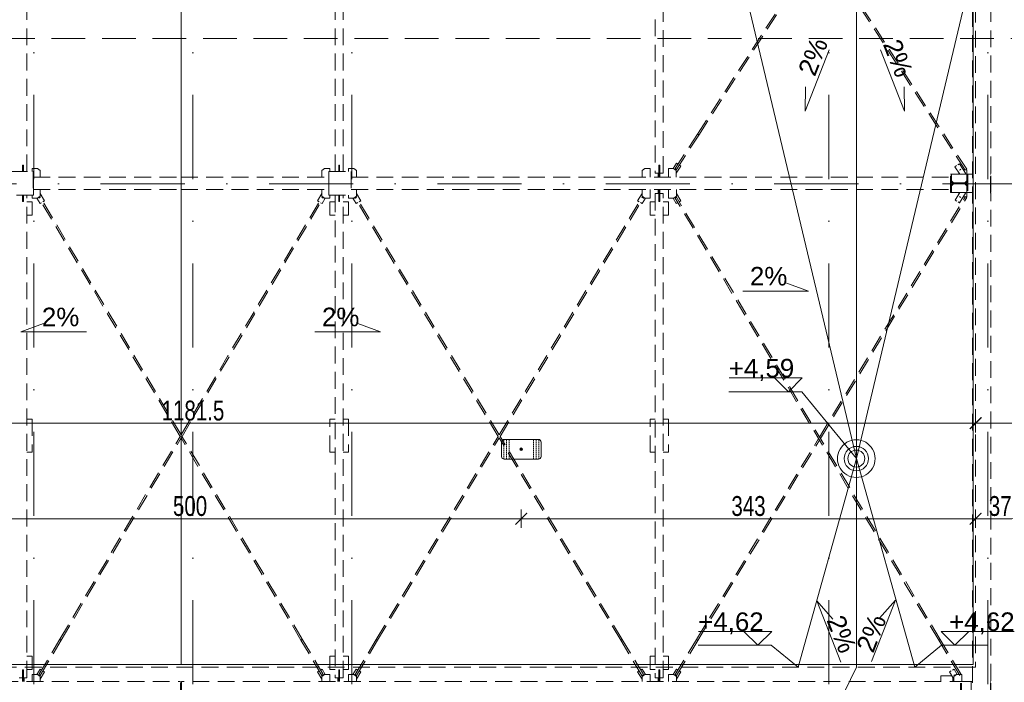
# Model space of a CAD drawing. Header units: millimetres. Extents: x -13532 to 2392, y -5241 to 5322.
# Tile 6 of 256: x -11055 to -10312, y -1671 to -1171. Entities that reach past the tile are written whole.
import ezdxf

# ---------------------------------------------------------------- set-up
doc = ezdxf.new("R2010")
doc.units = ezdxf.units.MM
for name, pattern in [('DASH', [0.75, 0.5, -0.25]), ('DASHED', [19.05, 12.7, -6.35]), ('KRESKAKROPKA2', [12.7, 6.35, -3.175, 0, -3.175])]:
    doc.linetypes.add(name, pattern=pattern)
doc.layers.get('Defpoints').update_dxf_attribs({"true_color": 0xdae6d4})
for name, color, linetype, lineweight in [('- AGP-1_OPISY', 7, 'Continuous', 9), ('- AGP-1_WYMIARY', 8, 'Continuous', 9), ('cz-sr', 150, 'Continuous', 15), ('dach', 151, 'Continuous', 9), ('dach yo', 220, 'Continuous', 13), ('Wymiarowanie - Poziomy - AGP1', 172, 'Continuous', 5)]:
    doc.layers.add(name, color=color, linetype=linetype, lineweight=lineweight)
for name, color, linetype, lineweight, true_color in [('a___wymiary', 7, 'Continuous', 5, 0x666666), ('KONSTRUKCJA - CIE - AGP1', 7, 'Continuous', 5, 0xbfbfbf), ('OPIS - AGP1', 7, 'Continuous', 0, 0x7f7f7f), ('OSI', 7, 'KRESKAKROPKA2', 5, 0x7f7f7f), ('wymiary', 7, 'Continuous', 5, 0x7f7f7f), ('WYMIARY - AGP1', 7, 'Continuous', 5, 0x716d5a)]:
    doc.layers.add(name, color=color, linetype=linetype, lineweight=lineweight, true_color=true_color)
doc.styles.add('ARIAL NARROW', font='ARIALN.TTF', dxfattribs={"width": 0.9})
doc.styles.add('GENERATED_STYLE_2', font='ARIAL.TTF', dxfattribs={"width": 0.999153})
doc.dimstyles.new('wymiary agp1', dxfattribs={"dimtxt": 15, "dimasz": 5, "dimexe": 5, "dimexo": 5, "dimgap": 1.8, "dimtad": 1, "dimdec": 3, "dimrnd": 0.5, "dimdsep": 46, "dimtxsty": 'ARIAL NARROW', "dimblk": 'znacznik', "dimcen": 1.5, "dimse1": 1, "dimse2": 1, "dimclrd": 256, "dimclre": 256, "dimazin": 0, "dimtfac": 1, "dimtdec": 3, "dimtmove": 1, "dimatfit": 3, "dimldrblk": 'znacznik', "dimfxl": 1000, "dimfxlon": 1, "dimlwd": -1, "dimarcsym": 0})

# ---------------------------------------------------------------- blocks, each defined once
blk = doc.blocks.new('osi')
at = {"layer": 'OSI', "ltscale": 10}
for p, q in [((-11044.44, 845.85), (-11044.44, 3158.85)), ((-10924.41, 845.85), (-10924.41, 3158.85)), ((-10804.44, 845.85), (-10804.44, 3158.85)), ((-10444.41, 845.85), (-10444.41, 3158.85)), ((-10324.44, 845.85), (-10324.44, 3158.85)), ((-11756.72, 1477.85), (-9340.14, 1477.85))]:
    blk.add_line(p, q, dxfattribs=at)
blk = doc.blocks.new('zabezp')
at = {"layer": '- AGP-1_WYMIARY'}
h = blk.add_hatch(color=7, dxfattribs=at)
h.dxf.hatch_style = 1
h.paths.add_polyline_path([(-16112.59, 5302.07, 1), (-16114.59, 5302.07, 1)])
at = {"layer": '- AGP-1_WYMIARY', "color": 7}
blk.add_lwpolyline([(-16128.51, 5307.51), (-16128.51, 5296.63, 0.414214), (-16126.51, 5294.63), (-16100.67, 5294.63, 0.414214), (-16098.67, 5296.63), (-16098.67, 5307.51, 0.414214), (-16100.67, 5309.51), (-16126.51, 5309.51, 0.414214)], format="xyb", close=True, dxfattribs=at)
at = {"layer": '- AGP-1_WYMIARY', "color": 7, "linetype": 'DASH', "ltscale": 2}
for points in [[(-16126.73, 5309.51), (-16126.73, 5294.63)], [(-16124.73, 5309.51), (-16124.73, 5294.63)], [(-16122.73, 5309.51), (-16122.73, 5294.63)], [(-16104.44, 5309.51), (-16104.44, 5294.63)], [(-16102.44, 5309.51), (-16102.44, 5294.63)], [(-16100.44, 5309.51), (-16100.44, 5294.63)]]:
    blk.add_lwpolyline(points, dxfattribs=at)
at = {"layer": '- AGP-1_WYMIARY', "color": 7}
blk.add_circle((-16113.59, 5302.07), 1, dxfattribs=at)
blk = doc.blocks.new('znacznik')
at = {"layer": 'a___wymiary'}
for p, q in [((1.39, 0), (-1.39, 0)), ((0, 1.39), (0, -1.39))]:
    blk.add_line(p, q, dxfattribs=at)
at = {"layer": 'a___wymiary', "const_width": 0.2}
blk.add_lwpolyline([(0.88, 0.88), (-0.88, -0.88)], dxfattribs=at)
blk = doc.blocks.new('*D668')
at = {"layer": 'Defpoints', "color": 0}
for p in [(-11176.61, -1502.8), (-10676.61, -1502.8), (-10676.61, -1547.72)]:
    blk.add_point(p, dxfattribs=at)
at = {"layer": 'WYMIARY - AGP1'}
blk.add_line((-11171.61, -1547.72), (-10681.61, -1547.72), dxfattribs=at)
at = {"layer": 'WYMIARY - AGP1', "xscale": 5, "yscale": 5, "zscale": 5, "rotation": 180}
blk.add_blockref('znacznik', (-11176.61, -1547.72), dxfattribs=at)
at = {"layer": 'WYMIARY - AGP1', "xscale": 5, "yscale": 5, "zscale": 5}
blk.add_blockref('znacznik', (-10676.61, -1547.72), dxfattribs=at)
at = {"layer": 'WYMIARY - AGP1', "color": 18, "true_color": 0x000000, "insert": (-10926.61, -1538.26), "char_height": 15, "attachment_point": 5, "style": 'ARIAL NARROW'}
blk.add_mtext('500', dxfattribs=at)
blk = doc.blocks.new('*D669')
at = {"layer": 'Defpoints', "color": 0}
for p in [(-10676.61, -1502.8), (-10333.71, -1502.8), (-10333.71, -1547.72)]:
    blk.add_point(p, dxfattribs=at)
at = {"layer": 'WYMIARY - AGP1'}
blk.add_line((-10671.61, -1547.72), (-10338.71, -1547.72), dxfattribs=at)
at = {"layer": 'WYMIARY - AGP1', "xscale": 5, "yscale": 5, "zscale": 5, "rotation": 180}
blk.add_blockref('znacznik', (-10676.61, -1547.72), dxfattribs=at)
at = {"layer": 'WYMIARY - AGP1', "xscale": 5, "yscale": 5, "zscale": 5}
blk.add_blockref('znacznik', (-10333.71, -1547.72), dxfattribs=at)
at = {"layer": 'WYMIARY - AGP1', "color": 18, "true_color": 0x000000, "insert": (-10505.16, -1538.26), "char_height": 15, "attachment_point": 5, "style": 'ARIAL NARROW'}
blk.add_mtext('343', dxfattribs=at)
blk = doc.blocks.new('*D670')
at = {"layer": 'Defpoints', "color": 0}
for p in [(-10333.71, -1182.31), (-10296.71, -1467.51), (-10296.71, -1547.72)]:
    blk.add_point(p, dxfattribs=at)
at = {"layer": 'WYMIARY - AGP1'}
blk.add_line((-10328.71, -1547.72), (-10301.71, -1547.72), dxfattribs=at)
at = {"layer": 'WYMIARY - AGP1', "xscale": 5, "yscale": 5, "zscale": 5, "rotation": 180}
blk.add_blockref('znacznik', (-10333.71, -1547.72), dxfattribs=at)
at = {"layer": 'WYMIARY - AGP1', "xscale": 5, "yscale": 5, "zscale": 5}
blk.add_blockref('znacznik', (-10296.71, -1547.72), dxfattribs=at)
at = {"layer": 'WYMIARY - AGP1', "color": 18, "true_color": 0x000000, "insert": (-10315.21, -1538.26), "char_height": 15, "attachment_point": 5, "style": 'ARIAL NARROW'}
blk.add_mtext('37', dxfattribs=at)
blk = doc.blocks.new('DFGSGSGS')
at = {"layer": '- AGP-1_OPISY', "linetype": 'DASHED', "lineweight": 0, "ltscale": 2}
blk.add_lwpolyline([(-11678.83, 1587.38), (-9434.86, 1587.38)], dxfattribs=at)
blk = doc.blocks.new('*D1017')
at = {"layer": 'Defpoints', "color": 0}
for p in [(-10284.44, -1628.85), (-10324.44, -1785.46), (-10284.44, -1854.31)]:
    blk.add_point(p, dxfattribs=at)
at = {"layer": 'WYMIARY - AGP1'}
blk.add_line((-10319.44, -1854.31), (-10289.44, -1854.31), dxfattribs=at)
at = {"layer": 'WYMIARY - AGP1', "xscale": 5, "yscale": 5, "zscale": 5, "rotation": 180}
blk.add_blockref('znacznik', (-10324.44, -1854.31), dxfattribs=at)
at = {"layer": 'WYMIARY - AGP1', "xscale": 5, "yscale": 5, "zscale": 5}
blk.add_blockref('znacznik', (-10284.44, -1854.31), dxfattribs=at)
at = {"layer": 'WYMIARY - AGP1', "color": 18, "true_color": 0x000000, "insert": (-10304.44, -1844.86), "char_height": 15, "attachment_point": 5, "style": 'ARIAL NARROW'}
blk.add_mtext('40', dxfattribs=at)
blk = doc.blocks.new('*D1182')
at = {"layer": 'Defpoints', "color": 0}
for p in [(-11034.1, -1659.88), (-11093.94, -1696.88), (-11034.1, -1696.88)]:
    blk.add_point(p, dxfattribs=at)
at = {"layer": 'WYMIARY - AGP1'}
blk.add_line((-11093.94, -1664.88), (-11093.94, -1691.88), dxfattribs=at)
at = {"layer": 'WYMIARY - AGP1', "xscale": 5, "yscale": 5, "zscale": 5}
for p, rotation in [((-11093.94, -1659.88), 90), ((-11093.94, -1696.88), 270)]:
    blk.add_blockref('znacznik', p, dxfattribs=dict(at, rotation=rotation))
at = {"layer": 'WYMIARY - AGP1', "color": 18, "true_color": 0x000000, "insert": (-11103.4, -1678.38), "char_height": 15, "attachment_point": 5, "rotation": 90, "style": 'ARIAL NARROW'}
blk.add_mtext('37', dxfattribs=at)
blk = doc.blocks.new('*D1187')
at = {"layer": 'Defpoints', "color": 0}
for p in [(-10333.71, -1475.67), (-10333.71, -1489.78), (-11515.11, -1525.04)]:
    blk.add_point(p, dxfattribs=at)
at = {"layer": 'WYMIARY - AGP1'}
blk.add_line((-11510.11, -1475.67), (-10338.71, -1475.67), dxfattribs=at)
at = {"layer": 'WYMIARY - AGP1', "xscale": 5, "yscale": 5, "zscale": 5, "rotation": 180}
blk.add_blockref('znacznik', (-11515.11, -1475.67), dxfattribs=at)
at = {"layer": 'WYMIARY - AGP1', "xscale": 5, "yscale": 5, "zscale": 5}
blk.add_blockref('znacznik', (-10333.71, -1475.67), dxfattribs=at)
at = {"layer": 'WYMIARY - AGP1', "color": 18, "true_color": 0x000000, "insert": (-10924.41, -1466.21), "char_height": 15, "attachment_point": 5, "style": 'ARIAL NARROW'}
blk.add_mtext('1181.5', dxfattribs=at)
blk = doc.blocks.new('*D1188')
at = {"layer": 'Defpoints', "color": 0}
for p in [(-9573.64, -1475.67), (-10333.71, -1489.78), (-9573.64, -1500.69)]:
    blk.add_point(p, dxfattribs=at)
at = {"layer": 'WYMIARY - AGP1'}
blk.add_line((-10328.71, -1475.67), (-9578.64, -1475.67), dxfattribs=at)
at = {"layer": 'WYMIARY - AGP1', "xscale": 5, "yscale": 5, "zscale": 5, "rotation": 180}
blk.add_blockref('znacznik', (-10333.71, -1475.67), dxfattribs=at)
at = {"layer": 'WYMIARY - AGP1', "xscale": 5, "yscale": 5, "zscale": 5}
blk.add_blockref('znacznik', (-9573.64, -1475.67), dxfattribs=at)
at = {"layer": 'WYMIARY - AGP1', "color": 18, "true_color": 0x000000, "insert": (-9953.67, -1466.21), "char_height": 15, "attachment_point": 5, "style": 'ARIAL NARROW'}
blk.add_mtext('760', dxfattribs=at)
blk = doc.blocks.new('dffdh')
at = {"layer": 'KONSTRUKCJA - CIE - AGP1', "linetype": 'DASHED'}
for p, q in [((-31572.1, 6723.88), (-31572.1, 5974.88)), ((-32285.57, 6373.38), (-32285.57, 6715.38)), ((-32052.97, 6373.38), (-32052.97, 6715.38)), ((-32046.97, 6373.38), (-32046.97, 6715.38)), ((-31811.37, 6716.67), (-31811.37, 6372.11)), ((-31805.37, 6372.11), (-31805.37, 6716.67)), ((-31558.1, 6371.88), (-31558.1, 6716.88)), ((-31779.56, 6401.51), (-31687.25, 6544.38)), ((-31778.56, 6400.86), (-31686.53, 6543.28)), ((-31577.39, 6374.34), (-31686.54, 6543.27)), ((-31576.38, 6375), (-31685.82, 6544.38)), ((-31796.38, 6375.48), (-31779.56, 6401.51)), ((-31795.38, 6374.83), (-31778.56, 6400.86)), ((-31779.56, 6401.51), (-31779.41, 6401.42)), ((-31779.41, 6401.42), (-31779.56, 6401.51)), ((-31779.41, 6401.42), (-31779.04, 6401.19)), ((-31779.04, 6401.19), (-31779.41, 6401.42)), ((-31779.04, 6401.19), (-31778.69, 6400.96)), ((-31778.69, 6400.96), (-31779.04, 6401.19)), ((-31778.69, 6400.96), (-31778.56, 6400.86)), ((-31778.56, 6400.86), (-31778.69, 6400.96)), ((-32288.87, 6373.38), (-32288.87, 6378.11)), ((-32288.87, 6378.11), (-32288.27, 6378.11)), ((-32288.27, 6378.11), (-32288.27, 6373.38)), ((-32050.27, 6373.38), (-32050.27, 6378.11)), ((-32050.27, 6378.11), (-32049.67, 6378.11)), ((-32049.67, 6378.11), (-32049.67, 6373.38)), ((-31808.67, 6371.58), (-31808.67, 6378.08)), ((-31808.67, 6378.08), (-31808.07, 6378.08)), ((-31808.07, 6378.08), (-31808.07, 6368.93)), ((-31797.97, 6375.64), (-31795.42, 6379.59)), ((-31795.41, 6379.59), (-31797.96, 6375.64)), ((-31792.05, 6377.42), (-31795.51, 6372.07)), ((-31795.42, 6379.59), (-31795.41, 6379.59)), ((-31795.41, 6379.59), (-31794.22, 6378.83)), ((-31793.21, 6378.18), (-31792.05, 6377.42)), ((-31585.27, 6376.96), (-31584.07, 6377.73)), ((-31585.25, 6376.95), (-31585.27, 6376.96)), ((-31581.66, 6371.38), (-31585.27, 6376.96)), ((-31585.25, 6376.95), (-31584.06, 6377.72)), ((-31581.64, 6371.38), (-31585.25, 6376.95)), ((-31583.06, 6378.38), (-31581.91, 6379.13)), ((-31583.06, 6378.37), (-31581.89, 6379.12)), ((-31581.91, 6379.13), (-31581.89, 6379.12)), ((-31577.28, 6371.99), (-31581.89, 6379.12)), ((-32297.78, 6373.38), (-32280.78, 6373.38)), ((-32277.59, 6375.64), (-32281.59, 6375.64)), ((-32281.59, 6373.38), (-32281.59, 6375.64)), ((-32280.76, 6373.38), (-32280.78, 6373.38)), ((-32280.78, 6373.38), (-32280.78, 6355.38)), ((-32280.76, 6355.38), (-32280.76, 6373.38)), ((-32280.76, 6368.93), (-32169.3, 6368.93)), ((-32277.57, 6375.64), (-32277.59, 6375.64)), ((-32275.59, 6374.14), (-32277.59, 6375.64)), ((-32277.57, 6375.64), (-32275.57, 6374.14)), ((-32275.57, 6374.14), (-32275.59, 6374.14)), ((-32275.59, 6368.93), (-32275.59, 6374.14)), ((-32275.57, 6374.14), (-32275.57, 6368.93)), ((-32169.3, 6359.83), (-32169.3, 6368.93)), ((-32169.3, 6359.83), (-32169.3, 6368.93)), ((-32169.3, 6368.93), (-32057.84, 6368.93)), ((-32062.97, 6374.14), (-32060.97, 6375.64)), ((-32062.96, 6374.14), (-32062.97, 6374.14)), ((-32062.97, 6368.93), (-32062.97, 6374.14)), ((-32060.96, 6375.64), (-32062.96, 6374.14)), ((-32062.96, 6374.14), (-32062.96, 6368.93)), ((-32056.96, 6375.64), (-32060.97, 6375.64)), ((-32057.82, 6373.38), (-32057.84, 6373.38)), ((-32057.84, 6373.38), (-32057.84, 6355.38)), ((-32057.82, 6355.38), (-32057.82, 6373.38)), ((-32057.82, 6373.38), (-32040.83, 6373.38)), ((-32056.96, 6373.38), (-32056.96, 6375.64)), ((-32042.99, 6373.38), (-32042.99, 6375.64)), ((-32042.99, 6375.64), (-32042.97, 6375.64)), ((-32042.97, 6375.64), (-32038.98, 6375.64)), ((-32042.97, 6373.38), (-32042.97, 6375.64)), ((-32040.83, 6373.38), (-32040.83, 6355.38)), ((-32040.83, 6368.93), (-31584.2, 6368.93)), ((-32038.98, 6375.64), (-32036.98, 6374.14)), ((-32036.98, 6374.14), (-32036.97, 6368.93)), ((-31821.37, 6374.14), (-31819.37, 6375.64)), ((-31821.36, 6374.14), (-31821.37, 6374.14)), ((-31821.37, 6368.93), (-31821.37, 6374.14)), ((-31819.36, 6375.64), (-31821.36, 6374.14)), ((-31821.36, 6374.14), (-31821.36, 6368.93)), ((-31815.36, 6375.64), (-31819.37, 6375.64)), ((-31815.36, 6368.93), (-31815.36, 6375.64)), ((-31811.37, 6372.11), (-31808.67, 6372.11)), ((-31809.27, 6368.93), (-31809.27, 6371.58)), ((-31809.27, 6371.58), (-31808.67, 6371.58)), ((-31808.67, 6371.58), (-31808.67, 6368.93)), ((-31808.07, 6372.11), (-31805.37, 6372.11)), ((-31801.52, 6368.93), (-31801.52, 6375.64)), ((-31801.52, 6375.64), (-31801.51, 6375.64)), ((-31801.51, 6375.64), (-31797.51, 6375.64)), ((-31801.51, 6368.93), (-31801.51, 6375.64)), ((-31797.51, 6375.64), (-31795.51, 6374.14)), ((-31796.22, 6375.39), (-31796.38, 6375.48)), ((-31796.38, 6375.48), (-31796.25, 6375.38)), ((-31796.25, 6375.38), (-31795.9, 6375.15)), ((-31795.86, 6375.16), (-31796.22, 6375.39)), ((-31795.9, 6375.15), (-31795.53, 6374.92)), ((-31795.51, 6374.93), (-31795.86, 6375.16)), ((-31795.53, 6374.92), (-31795.38, 6374.83)), ((-31795.38, 6374.83), (-31795.51, 6374.93)), ((-31795.51, 6374.14), (-31795.51, 6368.93)), ((-31588.7, 6357.38), (-31588.7, 6371.38)), ((-31588.7, 6371.38), (-31587.85, 6371.38)), ((-31588.7, 6359.83), (-31588.7, 6368.93)), ((-31587.85, 6371.38), (-31587.75, 6371.38)), ((-31587.85, 6371.38), (-31587.85, 6364.65)), ((-31576.35, 6371.38), (-31587.75, 6371.38)), ((-31587.75, 6371.38), (-31587.75, 6366.15)), ((-31582.25, 6371.38), (-31582.25, 6372.3)), ((-31581.73, 6374.44), (-31581.89, 6374.34)), ((-31581.37, 6374.66), (-31581.73, 6374.44)), ((-31581.01, 6374.9), (-31581.37, 6374.66)), ((-31580.88, 6375), (-31581.01, 6374.9)), ((-31579, 6374.65), (-31576.25, 6374.65)), ((-31577.41, 6371.38), (-31577.28, 6371.99)), ((-31576.35, 6366.15), (-31576.35, 6371.38)), ((-31576.25, 6371.38), (-31576.25, 6374.65)), ((-31576.25, 6364.65), (-31576.25, 6371.38)), ((-31576.25, 6371.38), (-31575.4, 6371.38)), ((-31575.4, 6371.38), (-31572.1, 6371.38)), ((-31575.4, 6371.38), (-31575.4, 6357.38)), ((-31558.5, 6356.88), (-31558.5, 6371.88)), ((-31558.5, 6371.88), (-31558.1, 6371.88)), ((-31558.1, 6371.38), (-31558.5, 6371.38)), ((-31558.1, 6357.38), (-31558.1, 6371.38)), ((-31587.85, 6364.65), (-31576.25, 6364.65)), ((-31576.25, 6364.1), (-31587.85, 6364.1)), ((-31587.85, 6364.1), (-31587.85, 6357.38)), ((-31587.75, 6366.15), (-31586.25, 6364.65)), ((-31586.25, 6364.1), (-31587.75, 6362.6)), ((-31587.75, 6362.6), (-31587.75, 6357.38)), ((-31577.85, 6364.65), (-31576.35, 6366.15)), ((-31576.35, 6362.6), (-31577.85, 6364.1)), ((-31577.75, 6364.65), (-31576.25, 6366.15)), ((-31576.25, 6362.6), (-31577.75, 6364.1)), ((-31576.35, 6357.38), (-31576.35, 6362.6)), ((-31576.25, 6357.38), (-31576.25, 6364.1)), ((-32280.78, 6355.38), (-32297.78, 6355.38)), ((-32288.87, 6350.67), (-32288.87, 6355.38)), ((-32288.27, 6355.38), (-32288.27, 6350.67)), ((-32285.57, 5991.11), (-32285.57, 6355.38)), ((-32281.58, 6353.11), (-32281.58, 6355.38)), ((-32280.78, 6355.38), (-32280.76, 6355.38)), ((-32280.76, 6359.83), (-32169.3, 6359.83)), ((-32277.58, 6353.11), (-32275.58, 6354.61)), ((-32276.42, 6353.31), (-32276.05, 6353.53)), ((-32276.05, 6353.53), (-32275.69, 6353.75)), ((-32275.69, 6353.75), (-32275.54, 6353.84)), ((-32275.58, 6354.61), (-32275.58, 6359.83)), ((-32275.58, 6354.61), (-32275.57, 6354.61)), ((-32275.57, 6356.63), (-32275.57, 6359.83)), ((-32272.3, 6351.11), (-32275.57, 6356.64)), ((-32272.29, 6351.11), (-32275.57, 6356.64)), ((-32169.27, 6174.53), (-32275.54, 6353.84)), ((-32169.3, 6359.83), (-32057.84, 6359.83)), ((-32169.27, 6174.54), (-32063, 6353.84)), ((-32062.97, 6356.64), (-32066.25, 6351.11)), ((-32063, 6353.84), (-32062.85, 6353.75)), ((-32062.97, 6356.63), (-32062.97, 6359.83)), ((-32062.97, 6354.61), (-32062.95, 6354.61)), ((-32062.95, 6354.61), (-32062.95, 6359.83)), ((-32062.95, 6354.61), (-32060.95, 6353.11)), ((-32062.85, 6353.75), (-32062.48, 6353.53)), ((-32062.48, 6353.53), (-32062.12, 6353.31)), ((-32057.84, 6355.38), (-32057.82, 6355.38)), ((-32057.82, 6355.38), (-32040.83, 6355.38)), ((-32056.96, 6353.11), (-32056.96, 6355.38)), ((-32052.97, 6355.38), (-32052.97, 5991.11)), ((-32050.27, 6350.67), (-32050.27, 6355.38)), ((-32049.67, 6355.38), (-32049.67, 6350.67)), ((-32046.97, 5991.11), (-32046.97, 6355.38)), ((-32042.99, 6353.11), (-32042.99, 6355.38)), ((-32042.97, 6353.11), (-32042.97, 6355.38)), ((-32040.83, 6359.83), (-31584.2, 6359.83)), ((-32038.97, 6353.11), (-32036.97, 6354.61)), ((-32037.44, 6353.54), (-32037.8, 6353.32)), ((-32037.78, 6353.32), (-32037.42, 6353.54)), ((-32037.07, 6353.76), (-32037.44, 6353.54)), ((-32037.42, 6353.54), (-32037.06, 6353.76)), ((-32036.91, 6353.85), (-32037.07, 6353.76)), ((-32037.06, 6353.76), (-32036.91, 6353.85)), ((-32036.97, 6354.61), (-32036.97, 6359.83)), ((-32033.67, 6351.14), (-32036.97, 6356.64)), ((-31929.16, 6174.51), (-32036.91, 6353.85)), ((-31929.16, 6174.53), (-31821.41, 6353.85)), ((-31824.7, 6351.14), (-31821.37, 6356.68)), ((-31821.37, 6356.67), (-31824.69, 6351.14)), ((-31821.41, 6353.85), (-31821.26, 6353.76)), ((-31821.37, 6356.67), (-31821.37, 6359.83)), ((-31821.37, 6354.61), (-31821.35, 6354.61)), ((-31821.35, 6354.61), (-31821.35, 6359.83)), ((-31821.35, 6354.61), (-31819.36, 6353.11)), ((-31821.26, 6353.76), (-31820.89, 6353.54)), ((-31820.89, 6353.54), (-31820.53, 6353.32)), ((-31815.36, 6353.11), (-31815.36, 6359.83)), ((-31811.37, 6356.67), (-31811.37, 5991.11)), ((-31811.37, 6356.67), (-31808.67, 6356.67)), ((-31809.27, 6357.17), (-31809.27, 6359.83)), ((-31808.67, 6357.17), (-31809.27, 6357.17)), ((-31808.67, 6359.83), (-31808.67, 6357.17)), ((-31808.67, 6350.67), (-31808.67, 6357.17)), ((-31808.07, 6359.83), (-31808.07, 6350.67)), ((-31808.07, 6356.67), (-31805.37, 6356.67)), ((-31805.37, 5991.11), (-31805.37, 6356.67)), ((-31801.39, 6353.11), (-31801.39, 6359.83)), ((-31801.37, 6353.11), (-31801.37, 6359.83)), ((-31797.37, 6353.11), (-31795.37, 6354.61)), ((-31795.85, 6353.53), (-31796.21, 6353.32)), ((-31796.19, 6353.32), (-31795.82, 6353.53)), ((-31795.48, 6353.75), (-31795.85, 6353.53)), ((-31795.82, 6353.53), (-31795.46, 6353.75)), ((-31795.32, 6353.84), (-31795.48, 6353.75)), ((-31795.46, 6353.75), (-31795.32, 6353.84)), ((-31795.37, 6354.61), (-31795.37, 6359.83)), ((-31792.08, 6351.12), (-31795.37, 6356.64)), ((-31596.39, 6020.12), (-31795.32, 6353.84)), ((-31687.45, 6172.88), (-31577.32, 6354.35)), ((-31686.76, 6171.72), (-31576.3, 6353.73)), ((-31587.85, 6357.38), (-31588.7, 6357.38)), ((-31587.85, 6357.38), (-31587.75, 6357.38)), ((-31587.75, 6357.38), (-31576.35, 6357.38)), ((-31585.13, 6351.64), (-31581.64, 6357.38)), ((-31581.64, 6357.38), (-31585.11, 6351.65)), ((-31582.25, 6356.37), (-31582.25, 6357.38)), ((-31581.82, 6354.35), (-31581.66, 6354.26)), ((-31581.69, 6349.57), (-31577.28, 6356.84)), ((-31581.66, 6354.26), (-31581.29, 6354.04)), ((-31581.29, 6354.04), (-31580.94, 6353.82)), ((-31580.94, 6353.82), (-31580.8, 6353.73)), ((-31578.94, 6354.1), (-31576.25, 6354.1)), ((-31577.28, 6356.84), (-31577.42, 6357.38)), ((-31576.25, 6354.1), (-31576.25, 6357.38)), ((-31575.4, 6357.38), (-31576.25, 6357.38)), ((-31575.4, 6357.38), (-31572.1, 6357.38)), ((-31558.5, 6357.38), (-31558.1, 6357.38)), ((-31558.1, 6356.88), (-31558.5, 6356.88)), ((-31558.1, 5988.88), (-31558.1, 6356.88)), ((-32288.27, 6350.67), (-32288.87, 6350.67)), ((-32285.57, 6350.37), (-32281.57, 6350.37)), ((-32277.57, 6353.11), (-32281.58, 6353.11)), ((-32281.57, 6340.37), (-32281.57, 6350.37)), ((-32278.13, 6353.11), (-32275.74, 6349.07)), ((-32276.57, 6353.22), (-32276.42, 6353.31)), ((-32169.96, 6173.36), (-32276.57, 6353.22)), ((-32275.74, 6349.07), (-32274.53, 6349.78)), ((-32273.5, 6350.39), (-32272.3, 6351.11)), ((-32168.57, 6173.36), (-32061.97, 6353.22)), ((-32066.25, 6351.11), (-32065.04, 6350.39)), ((-32064.01, 6349.78), (-32062.8, 6349.07)), ((-32062.8, 6349.07), (-32060.41, 6353.11)), ((-32062.8, 6349.07), (-32060.41, 6353.11)), ((-32062.8, 6349.07), (-32062.8, 6349.07)), ((-32062.8, 6349.07), (-32062.8, 6349.07)), ((-32062.12, 6353.31), (-32061.97, 6353.22)), ((-32060.97, 6353.11), (-32060.95, 6353.11)), ((-32060.95, 6353.11), (-32056.96, 6353.11)), ((-32056.97, 6340.37), (-32056.97, 6350.37)), ((-32056.97, 6350.37), (-32052.97, 6350.37)), ((-32049.67, 6350.67), (-32050.27, 6350.67)), ((-32046.97, 6350.37), (-32042.97, 6350.37)), ((-32042.99, 6353.11), (-32038.97, 6353.11)), ((-32042.97, 6340.37), (-32042.97, 6350.37)), ((-32037.1, 6349.08), (-32039.53, 6353.11)), ((-32039.52, 6353.11), (-32037.09, 6349.08)), ((-32037.8, 6353.32), (-32037.94, 6353.23)), ((-32037.94, 6353.23), (-32037.78, 6353.32)), ((-31929.86, 6173.35), (-32037.94, 6353.23)), ((-32037.09, 6349.08), (-32037.1, 6349.08)), ((-32037.09, 6349.08), (-32035.88, 6349.81)), ((-32034.86, 6350.43), (-32033.67, 6351.14)), ((-31928.47, 6173.36), (-31820.39, 6353.23)), ((-31824.69, 6351.14), (-31824.7, 6351.14)), ((-31824.7, 6351.14), (-31823.48, 6350.41)), ((-31824.69, 6351.14), (-31823.48, 6350.41)), ((-31822.45, 6349.8), (-31821.26, 6349.08)), ((-31822.45, 6349.79), (-31821.27, 6349.08)), ((-31821.27, 6349.08), (-31821.26, 6349.08)), ((-31821.26, 6349.08), (-31818.84, 6353.11)), ((-31820.53, 6353.32), (-31820.39, 6353.23)), ((-31819.37, 6353.11), (-31819.36, 6353.11)), ((-31819.36, 6353.11), (-31815.36, 6353.11)), ((-31815.37, 6340.37), (-31815.37, 6350.37)), ((-31815.37, 6350.37), (-31811.37, 6350.37)), ((-31808.07, 6350.67), (-31808.67, 6350.67)), ((-31805.37, 6350.37), (-31801.37, 6350.37)), ((-31801.39, 6353.11), (-31797.37, 6353.11)), ((-31801.37, 6340.37), (-31801.37, 6350.37)), ((-31795.53, 6349.08), (-31797.94, 6353.11)), ((-31797.93, 6353.11), (-31795.52, 6349.07)), ((-31796.21, 6353.32), (-31796.35, 6353.23)), ((-31796.35, 6353.23), (-31796.19, 6353.32)), ((-31597.42, 6019.51), (-31796.35, 6353.23)), ((-31795.52, 6349.07), (-31795.53, 6349.08)), ((-31795.52, 6349.07), (-31794.31, 6349.8)), ((-31793.28, 6350.41), (-31792.08, 6351.12)), ((-31585.11, 6351.65), (-31585.13, 6351.64)), ((-31585.13, 6351.64), (-31583.91, 6350.91)), ((-31585.11, 6351.65), (-31583.91, 6350.92)), ((-31582.89, 6350.28), (-31581.71, 6349.57)), ((-31582.88, 6350.29), (-31581.69, 6349.57)), ((-31581.71, 6349.57), (-31581.69, 6349.57)), ((-32285.57, 6340.37), (-32281.57, 6340.37)), ((-32056.97, 6340.37), (-32052.97, 6340.37)), ((-32046.97, 6340.37), (-32042.97, 6340.37)), ((-31815.37, 6340.37), (-31811.37, 6340.37)), ((-31805.37, 6340.37), (-31801.37, 6340.37)), ((-32285.57, 6186.39), (-32281.57, 6186.39)), ((-32281.57, 6186.39), (-32281.57, 6161.39)), ((-32056.97, 6161.39), (-32056.97, 6186.39)), ((-32056.97, 6186.39), (-32052.97, 6186.39)), ((-32046.97, 6186.39), (-32042.97, 6186.39)), ((-32042.97, 6186.39), (-32042.97, 6161.39)), ((-31815.37, 6161.39), (-31815.37, 6186.39)), ((-31815.37, 6186.39), (-31811.37, 6186.39)), ((-31805.37, 6186.39), (-31801.37, 6186.39)), ((-31801.37, 6186.39), (-31801.37, 6161.39)), ((-32260.77, 6020.17), (-32169.97, 6173.36)), ((-32259.74, 6019.55), (-32169.27, 6172.19)), ((-32078.81, 6019.55), (-32169.27, 6172.19)), ((-32077.77, 6020.17), (-32168.58, 6173.37)), ((-32021.98, 6020.06), (-31929.86, 6173.36)), ((-32020.95, 6019.44), (-31929.16, 6172.2)), ((-31837.38, 6019.44), (-31929.17, 6172.21)), ((-31836.35, 6020.06), (-31928.47, 6173.37)), ((-31780.25, 6019.98), (-31688.16, 6171.72)), ((-31779.23, 6019.36), (-31687.46, 6170.56)), ((-32285.57, 6161.39), (-32281.57, 6161.39)), ((-32056.97, 6161.39), (-32052.97, 6161.39)), ((-32046.97, 6161.39), (-32042.97, 6161.39)), ((-31815.37, 6161.39), (-31811.37, 6161.39)), ((-31805.37, 6161.39), (-31801.37, 6161.39)), ((-32276.57, 5993.5), (-32260.77, 6020.17)), ((-32275.54, 5992.89), (-32259.74, 6019.55)), ((-32260.77, 6020.17), (-32260.62, 6020.08)), ((-32260.62, 6020.08), (-32260.77, 6020.17)), ((-32260.62, 6020.08), (-32260.25, 6019.86)), ((-32260.25, 6019.86), (-32260.62, 6020.08)), ((-32260.25, 6019.86), (-32259.89, 6019.64)), ((-32259.89, 6019.64), (-32260.25, 6019.86)), ((-32259.89, 6019.64), (-32259.74, 6019.55)), ((-32259.74, 6019.55), (-32259.89, 6019.64)), ((-32078.81, 6019.55), (-32078.66, 6019.64)), ((-32078.66, 6019.64), (-32078.81, 6019.55)), ((-32063, 5992.89), (-32078.81, 6019.55)), ((-32078.66, 6019.64), (-32078.29, 6019.86)), ((-32078.29, 6019.86), (-32078.66, 6019.64)), ((-32078.29, 6019.86), (-32077.93, 6020.08)), ((-32077.93, 6020.08), (-32078.29, 6019.86)), ((-32077.93, 6020.08), (-32077.77, 6020.17)), ((-32077.77, 6020.17), (-32077.93, 6020.08)), ((-32061.97, 5993.5), (-32077.77, 6020.17)), ((-32037.94, 5993.49), (-32021.98, 6020.06)), ((-32036.92, 5992.87), (-32020.95, 6019.44)), ((-32021.82, 6019.97), (-32021.98, 6020.06)), ((-32021.98, 6020.06), (-32021.82, 6019.97)), ((-32021.45, 6019.75), (-32021.82, 6019.97)), ((-32021.82, 6019.97), (-32021.45, 6019.75)), ((-32021.09, 6019.53), (-32021.45, 6019.75)), ((-32021.45, 6019.75), (-32021.09, 6019.53)), ((-32020.95, 6019.44), (-32021.09, 6019.53)), ((-32021.09, 6019.53), (-32020.95, 6019.44)), ((-31837.38, 6019.44), (-31837.22, 6019.53)), ((-31837.22, 6019.53), (-31837.38, 6019.44)), ((-31821.41, 5992.87), (-31837.38, 6019.44)), ((-31837.22, 6019.53), (-31836.85, 6019.75)), ((-31836.85, 6019.75), (-31837.22, 6019.53)), ((-31836.85, 6019.75), (-31836.49, 6019.97)), ((-31836.49, 6019.97), (-31836.85, 6019.75)), ((-31836.49, 6019.97), (-31836.35, 6020.06)), ((-31836.35, 6020.06), (-31836.49, 6019.97)), ((-31820.39, 5993.49), (-31836.35, 6020.06)), ((-31796.33, 5993.49), (-31780.25, 6019.98)), ((-31795.31, 5992.86), (-31779.23, 6019.36)), ((-31780.25, 6019.98), (-31780.09, 6019.89)), ((-31780.09, 6019.89), (-31780.25, 6019.98)), ((-31780.09, 6019.89), (-31779.72, 6019.68)), ((-31779.72, 6019.68), (-31780.09, 6019.89)), ((-31779.72, 6019.68), (-31779.37, 6019.45)), ((-31779.37, 6019.45), (-31779.72, 6019.68)), ((-31779.37, 6019.45), (-31779.23, 6019.36)), ((-31779.23, 6019.36), (-31779.37, 6019.45)), ((-31597.42, 6019.51), (-31597.27, 6019.6)), ((-31597.42, 6019.51), (-31597.27, 6019.6)), ((-31581.55, 5992.88), (-31597.42, 6019.51)), ((-31597.27, 6019.6), (-31596.9, 6019.81)), ((-31597.26, 6019.6), (-31596.9, 6019.81)), ((-31596.9, 6019.81), (-31596.54, 6020.03)), ((-31596.54, 6020.03), (-31596.9, 6019.81)), ((-31596.9, 6019.81), (-31596.9, 6019.81)), ((-31596.9, 6019.81), (-31596.9, 6019.81)), ((-31596.54, 6020.03), (-31596.39, 6020.12)), ((-31596.39, 6020.12), (-31596.54, 6020.03)), ((-31580.52, 5993.5), (-31596.39, 6020.12)), ((-32285.57, 6007.41), (-32281.57, 6007.41)), ((-32281.57, 5997.41), (-32281.57, 6007.41)), ((-32056.97, 5997.41), (-32056.97, 6007.41)), ((-32056.97, 6007.41), (-32052.97, 6007.41)), ((-32046.97, 6007.41), (-32042.97, 6007.41)), ((-32042.97, 5997.41), (-32042.97, 6007.41)), ((-31815.37, 5997.41), (-31815.37, 6007.41)), ((-31815.37, 6007.41), (-31811.37, 6007.41)), ((-31805.37, 6007.41), (-31801.37, 6007.41)), ((-31801.37, 5997.41), (-31801.37, 6007.41)), ((-32288.87, 5988.38), (-32288.87, 5997.11)), ((-32288.87, 5997.11), (-32288.27, 5997.11)), ((-32288.27, 5997.11), (-32288.27, 5990.61)), ((-32285.57, 5997.41), (-32281.57, 5997.41)), ((-32278.13, 5993.61), (-32275.74, 5997.65)), ((-32275.74, 5997.65), (-32274.53, 5996.94)), ((-32064.01, 5996.94), (-32062.8, 5997.65)), ((-32062.8, 5997.65), (-32062.8, 5997.65)), ((-32062.8, 5997.65), (-32060.41, 5993.61)), ((-32062.8, 5997.65), (-32062.8, 5997.65)), ((-32062.8, 5997.65), (-32060.41, 5993.61)), ((-32056.97, 5997.41), (-32052.97, 5997.41)), ((-32050.27, 5990.61), (-32050.27, 5997.11)), ((-32050.27, 5997.11), (-32049.67, 5997.11)), ((-32049.67, 5997.11), (-32049.67, 5988.38)), ((-32046.97, 5997.41), (-32042.97, 5997.41)), ((-32039.53, 5993.61), (-32037.11, 5997.64)), ((-32037.1, 5997.64), (-32039.52, 5993.61)), ((-32037.11, 5997.64), (-32037.1, 5997.64)), ((-32037.1, 5997.64), (-32035.89, 5996.91)), ((-31822.45, 5996.93), (-31821.27, 5997.64)), ((-31822.45, 5996.93), (-31821.26, 5997.64)), ((-31821.27, 5997.64), (-31821.26, 5997.64)), ((-31821.26, 5997.64), (-31818.84, 5993.61)), ((-31815.37, 5997.41), (-31811.37, 5997.41)), ((-31808.67, 5990.58), (-31808.67, 5997.08)), ((-31808.67, 5997.08), (-31808.07, 5997.08)), ((-31808.07, 5997.08), (-31808.07, 5988.38)), ((-31805.37, 5997.41), (-31801.37, 5997.41)), ((-31797.92, 5993.61), (-31795.49, 5997.62)), ((-31795.47, 5997.62), (-31797.91, 5993.61)), ((-31795.49, 5997.62), (-31795.47, 5997.62)), ((-31795.47, 5997.62), (-31794.27, 5996.89)), ((-31587.07, 5996.94), (-31585.89, 5997.65)), ((-31587.07, 5996.94), (-31585.88, 5997.65)), ((-31585.89, 5997.65), (-31585.88, 5997.65)), ((-31585.88, 5997.65), (-31583.47, 5993.61)), ((-32291.57, 5991.11), (-32288.87, 5991.11)), ((-32288.27, 5991.11), (-32285.57, 5991.11)), ((-32288.27, 5988.38), (-32288.27, 5990.61)), ((-32288.27, 5990.61), (-32287.67, 5990.61)), ((-32287.67, 5990.61), (-32287.67, 5988.38)), ((-32277.59, 5993.61), (-32281.59, 5993.61)), ((-32281.59, 5988.38), (-32281.59, 5993.61)), ((-32277.57, 5993.61), (-32277.59, 5993.61)), ((-32275.59, 5992.11), (-32277.59, 5993.61)), ((-32276.42, 5993.41), (-32276.57, 5993.5)), ((-32276.06, 5993.19), (-32276.42, 5993.41)), ((-32275.69, 5992.98), (-32276.06, 5993.19)), ((-32275.54, 5992.89), (-32275.69, 5992.98)), ((-32275.57, 5992.11), (-32275.59, 5992.11)), ((-32275.59, 5988.38), (-32275.59, 5992.11)), ((-32272.3, 5995.61), (-32275.57, 5990.09)), ((-32272.3, 5995.61), (-32275.57, 5990.08)), ((-32275.57, 5988.38), (-32275.57, 5990.09)), ((-32273.5, 5996.33), (-32272.3, 5995.61)), ((-32272.3, 5995.61), (-32272.3, 5995.61)), ((-32066.24, 5995.61), (-32065.04, 5996.33)), ((-32062.97, 5990.09), (-32066.24, 5995.61)), ((-32062.85, 5992.98), (-32063, 5992.89)), ((-32062.97, 5992.11), (-32062.96, 5992.11)), ((-32062.97, 5988.38), (-32062.97, 5990.09)), ((-32060.96, 5993.61), (-32062.96, 5992.11)), ((-32062.96, 5992.11), (-32062.96, 5988.38)), ((-32062.48, 5993.19), (-32062.85, 5992.98)), ((-32062.12, 5993.41), (-32062.48, 5993.19)), ((-32061.97, 5993.5), (-32062.12, 5993.41)), ((-32056.96, 5993.61), (-32060.97, 5993.61)), ((-32056.96, 5988.38), (-32056.96, 5993.61)), ((-32052.97, 5991.11), (-32050.27, 5991.11)), ((-32050.87, 5988.38), (-32050.87, 5990.61)), ((-32050.87, 5990.61), (-32050.27, 5990.61)), ((-32050.27, 5990.61), (-32050.27, 5988.38)), ((-32049.67, 5991.11), (-32046.97, 5991.11)), ((-32042.99, 5988.38), (-32042.99, 5993.61)), ((-32042.99, 5993.61), (-32042.97, 5993.61)), ((-32042.97, 5993.61), (-32038.97, 5993.61)), ((-32042.97, 5988.38), (-32042.97, 5993.61)), ((-32038.97, 5993.61), (-32036.98, 5992.11)), ((-32037.78, 5993.4), (-32037.94, 5993.49)), ((-32037.94, 5993.49), (-32037.8, 5993.4)), ((-32037.8, 5993.4), (-32037.44, 5993.18)), ((-32037.42, 5993.18), (-32037.78, 5993.4)), ((-32037.44, 5993.18), (-32037.07, 5992.96)), ((-32037.06, 5992.96), (-32037.42, 5993.18)), ((-32037.07, 5992.96), (-32036.92, 5992.87)), ((-32036.92, 5992.87), (-32037.06, 5992.96)), ((-32033.67, 5995.58), (-32036.98, 5990.08)), ((-32036.98, 5992.11), (-32036.98, 5988.38)), ((-32034.86, 5996.3), (-32033.67, 5995.58)), ((-31824.7, 5995.58), (-31823.48, 5996.31)), ((-31821.37, 5990.05), (-31824.7, 5995.58)), ((-31824.7, 5995.58), (-31824.69, 5995.58)), ((-31824.69, 5995.58), (-31823.48, 5996.31)), ((-31824.69, 5995.58), (-31821.37, 5990.06)), ((-31821.25, 5992.96), (-31821.41, 5992.87)), ((-31821.37, 5992.11), (-31821.36, 5992.11)), ((-31821.37, 5988.38), (-31821.37, 5990.06)), ((-31819.36, 5993.61), (-31821.36, 5992.11)), ((-31821.36, 5992.11), (-31821.36, 5988.38)), ((-31820.89, 5993.18), (-31821.25, 5992.96)), ((-31820.53, 5993.4), (-31820.89, 5993.18)), ((-31820.39, 5993.49), (-31820.53, 5993.4)), ((-31815.36, 5993.61), (-31819.37, 5993.61)), ((-31815.36, 5988.38), (-31815.36, 5993.61)), ((-31811.37, 5991.11), (-31808.67, 5991.11)), ((-31809.27, 5988.38), (-31809.27, 5990.58)), ((-31809.27, 5990.58), (-31808.67, 5990.58)), ((-31808.67, 5990.58), (-31808.67, 5988.38)), ((-31808.07, 5991.11), (-31805.37, 5991.11)), ((-31801.39, 5988.38), (-31801.39, 5993.61)), ((-31801.39, 5993.61), (-31801.37, 5993.61)), ((-31801.37, 5993.61), (-31797.38, 5993.61)), ((-31801.37, 5988.38), (-31801.37, 5993.61)), ((-31797.38, 5993.61), (-31795.38, 5992.11)), ((-31796.17, 5993.4), (-31796.33, 5993.49)), ((-31796.33, 5993.49), (-31796.19, 5993.39)), ((-31796.19, 5993.39), (-31795.84, 5993.17)), ((-31795.8, 5993.18), (-31796.17, 5993.4)), ((-31795.84, 5993.17), (-31795.47, 5992.95)), ((-31795.45, 5992.96), (-31795.8, 5993.18)), ((-31795.47, 5992.95), (-31795.31, 5992.86)), ((-31795.31, 5992.86), (-31795.45, 5992.96)), ((-31792.05, 5995.55), (-31795.38, 5990.07)), ((-31795.38, 5992.11), (-31795.38, 5988.38)), ((-31793.24, 5996.27), (-31792.05, 5995.55)), ((-31595.8, 5988.38), (-31595.8, 5992.58)), ((-31595.8, 5992.58), (-31587.52, 5992.58)), ((-31589.32, 5995.6), (-31588.11, 5996.33)), ((-31586.02, 5990.05), (-31589.32, 5995.6)), ((-31589.32, 5995.6), (-31589.31, 5995.6)), ((-31589.31, 5995.6), (-31588.1, 5996.32)), ((-31589.31, 5995.6), (-31586.01, 5990.06)), ((-31586.8, 5988.38), (-31586.8, 5991.37)), ((-31585.89, 5992.97), (-31586.05, 5992.88)), ((-31586.02, 5988.38), (-31586.02, 5990.06)), ((-31586.01, 5992.11), (-31586, 5992.11)), ((-31584, 5993.61), (-31586, 5992.11)), ((-31586, 5992.11), (-31586, 5988.38)), ((-31585.53, 5993.19), (-31585.89, 5992.97)), ((-31585.16, 5993.4), (-31585.53, 5993.19)), ((-31585.02, 5993.5), (-31585.16, 5993.4)), ((-31580, 5993.61), (-31584.01, 5993.61)), ((-31580, 5988.38), (-31580, 5993.61)), ((-32762.1, 5988.38), (-32169.77, 5988.38)), ((-32169.77, 5974.78), (-32169.77, 5988.38)), ((-31576.5, 5988.38), (-32168.83, 5988.38)), ((-32168.83, 5988.38), (-32168.83, 5974.78)), ((-31580.4, 5988.38), (-31581, 5988.38)), ((-31581, 5974.38), (-31581, 5988.38)), ((-31581, 5974.38), (-31581, 5988.38)), ((-31580.4, 5974.38), (-31580.4, 5988.38)), ((-31580.4, 5988.38), (-31572.9, 5988.38)), ((-31572.9, 5988.38), (-31572.1, 5988.38)), ((-31572.9, 5988.38), (-31572.9, 5974.38)), ((-31558.5, 5974.88), (-31558.5, 5988.88)), ((-31558.5, 5988.88), (-31558.1, 5988.88)), ((-31558.1, 5988.38), (-31558.5, 5988.38)), ((-31558.1, 5974.38), (-31558.1, 5988.38))]:
    blk.add_line(p, q, dxfattribs=at)

msp = doc.modelspace()

# ---------------------------------------------------------------- linework, layer by layer
at = {"layer": 'dach'}
for p, q in [((-10335.7067, 171.1332), (-10335.7067, -1657.877)), ((-10335.7067, -1657.877), (-11513.1066, -1657.877))]:
    msp.add_line(p, q, dxfattribs=at)
at = {"layer": 'dach', "linetype": 'DASHED'}
for p, q in [((-10333.7067, 173.1333), (-10333.7067, -1659.877)), ((-10333.7067, -1659.877), (-11515.1066, -1659.877))]:
    msp.add_line(p, q, dxfattribs=at)
at = {"layer": 'dach'}
msp.add_lwpolyline([(-10933.4195, 167.1734), (-10933.4232, -1657.877)], dxfattribs=at)
at = {"layer": 'dach yo'}
for p, q in [((-10423.7067, -1659.877), (-10423.7067, 169.1335)), ((-10423.7067, -1502.3858), (-10513.7067, -1123.877)), ((-10333.7067, -1123.877), (-10423.7067, -1502.3858)), ((-10467.7067, -1659.877), (-10423.7107, -1502.3694)), ((-10379.7067, -1659.877), (-10423.7107, -1502.3694))]:
    msp.add_line(p, q, dxfattribs=at)
at = {"layer": 'dach yo', "extrusion": (0, 0, -1)}
msp.add_ellipse((-10423.7798, -1502.3858), major_axis=(-10.0409, 10.0409), ratio=1, start_param=5.49778714, end_param=8.6393798, dxfattribs=at)
at = {"layer": 'dach yo'}
for major_axis, start_param, end_param in [((6.5266, -6.5266), 0.785398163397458, 7.068583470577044), ((4.5184, -4.5184), 0.7853981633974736, 7.06858347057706), ((-10.0409, -10.0409), 5.49778714, 8.6393798)]:
    msp.add_ellipse((-10423.7798, -1502.3858), major_axis=major_axis, ratio=1, start_param=start_param, end_param=end_param, dxfattribs=at)
at = {"layer": 'OPIS - AGP1'}
for p, q in [((-10464.6171, -1441.4959), (-10519.7494, -1441.4959)), ((-10464.9034, -1451.9384), (-10520.0357, -1451.9384)), ((-10423.7067, -1502.3858), (-10464.9034, -1451.9384)), ((-10487.6623, -1632.8846), (-10542.7947, -1632.8846)), ((-10359.7511, -1632.8846), (-10304.6188, -1632.8846)), ((-10487.9486, -1643.3271), (-10543.081, -1643.3271)), ((-10487.9486, -1643.3271), (-10467.7067, -1659.877)), ((-10359.4649, -1643.3271), (-10379.7067, -1659.877)), ((-10359.4649, -1643.3271), (-10325.0206, -1643.3271)), ((-10423.7067, -1659.877), (-10457.5192, -1729.0049))]:
    msp.add_line(p, q, dxfattribs=at)
for points in [[(-10444.2918, -1193.7182), (-10462.4031, -1240.0171), (-10462.0567, -1221.7391)], [(-10405.5243, -1193.7182), (-10387.413, -1240.0171), (-10387.7594, -1221.7391)], [(-10509.5441, -1376.0216), (-10459.8289, -1376.0216), (-10476.977, -1369.6855)], [(-11004.733, -1406.7679), (-11054.4482, -1406.7679), (-11037.3001, -1400.4319)], [(-10832.5093, -1406.7679), (-10782.794, -1406.7679), (-10799.9422, -1400.4319)], [(-10464.6171, -1441.4959), (-10475.0596, -1451.9384), (-10485.5021, -1441.4959)], [(-10435.4748, -1656.1153), (-10453.5861, -1609.8164), (-10441.4383, -1623.478)], [(-10412.2985, -1655.4601), (-10394.1873, -1609.1612), (-10406.335, -1622.8227)], [(-10487.6623, -1632.8846), (-10498.1049, -1643.3271), (-10508.5474, -1632.8846)], [(-10359.7511, -1632.8846), (-10349.3086, -1643.3271), (-10338.8661, -1632.8846)]]:
    msp.add_lwpolyline(points, dxfattribs=at)

# ---------------------------------------------------------------- block references
at = {"layer": '- AGP-1_WYMIARY', "xscale": -1}
msp.add_blockref('zabezp', (-26790.1935, -6797.4319), dxfattribs=at)
at = {"layer": 'cz-sr'}
msp.add_blockref('osi', (0, -2772.7313), dxfattribs=at)
at = {"layer": 'wymiary'}
for name, p in [('DFGSGSGS', (0, -2772.7311)), ('dffdh', (21235.8836, -7658.9495))]:
    msp.add_blockref(name, p, dxfattribs=at)

# ---------------------------------------------------------------- texts
at = {"layer": 'Wymiarowanie - Poziomy - AGP1', "char_height": 14, "style": 'GENERATED_STYLE_2'}
for insert, attachment_point, rotation in [((-10455.0128, -1214.6416), 7, 68.6355127), ((-10393.7088, -1215.7787), 9, 291.3644873), ((-10423.1365, -1645.4157), 3, 291.3644873), ((-10424.1724, -1644.7604), 1, 68.6355127)]:
    msp.add_mtext('2%', dxfattribs=dict(at, insert=insert, attachment_point=attachment_point, rotation=rotation))
for s, insert, attachment_point in [('2%', (-10504.0924, -1357.6823), 1), ('2%', (-11010.1847, -1388.4287), 3), ('2%', (-10827.0575, -1388.4287), 1), ('+4,59', (-10470.6171, -1427.0959), 3), ('+4,62', (-10493.6623, -1618.4846), 3), ('+4,62', (-10353.7511, -1618.4846), 1)]:
    msp.add_mtext(s, dxfattribs=dict(at, insert=insert, attachment_point=attachment_point))

# ---------------------------------------------------------------- dimensions: what is measured, and where the dimension line sits
at = {"layer": 'WYMIARY - AGP1'}
for base, p1, p2, override, picture, middle in [((-10296.7067, -1547.7176), (-10333.7067, -1182.3148), (-10296.7067, -1467.5064), {"dimclrd": 256, "dimclre": 256}, '*D670', (-10315.2067, -1538.259)), ((-10333.7067, -1475.6651), (-11515.1066, -1525.0444), (-10333.7067, -1489.7812), {"dimblk": 'znacznik', "dimclrd": 256, "dimclre": 256}, '*D1187', (-10924.4067, -1466.2065)), ((-9573.638, -1475.6651), (-10333.7067, -1489.7812), (-9573.638, -1500.6922), {"dimblk": 'znacznik', "dimclrd": 256, "dimclre": 256}, '*D1188', (-9953.6723, -1466.2065)), ((-10676.6066, -1547.7176), (-11176.6066, -1502.799), (-10676.6066, -1502.799), {"dimclrd": 256, "dimclre": 256}, '*D668', (-10926.6066, -1538.259)), ((-10333.7067, -1547.7176), (-10676.6066, -1502.799), (-10333.7067, -1502.799), {"dimclrd": 256, "dimclre": 256}, '*D669', (-10505.1567, -1538.259)), ((-10284.4379, -1854.314), (-10324.4379, -1785.4614), (-10284.4379, -1628.8547), {"dimclrd": 256, "dimclre": 256}, '*D1017', (-10304.4379, -1844.8554))]:
    dim = msp.add_linear_dim(base=base, p1=p1, p2=p2, dimstyle='wymiary agp1', override=override, dxfattribs=at)
    dim.commit()
    dim.dimension.update_dxf_attribs({"geometry": picture, "text_midpoint": middle})
dim = msp.add_linear_dim(base=(-11093.9443, -1696.877), p1=(-11034.1021, -1659.877), p2=(-11034.1021, -1696.877), angle=90, dimstyle='wymiary agp1', override={"dimblk": 'znacznik', "dimclrd": 256, "dimclre": 256}, dxfattribs=at)
dim.commit()
dim.dimension.update_dxf_attribs({"geometry": '*D1182', "text_midpoint": (-11103.4029, -1678.377)})

doc.saveas('drawing.dxf')
